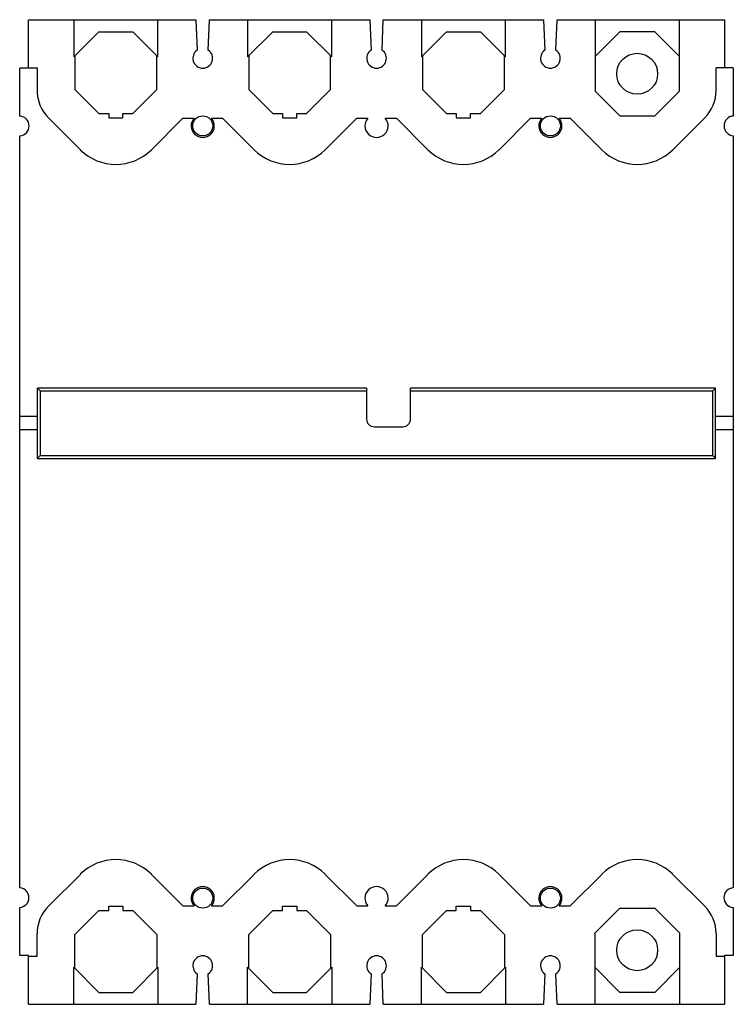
# Model space of a CAD drawing. Header units: millimetres. Extents: x 25 to 210, y 36 to 291.
import ezdxf

# ---------------------------------------------------------------- set-up
doc = ezdxf.new("R2010")
doc.units = ezdxf.units.MM
doc.header["$LTSCALE"] = 21.434927
doc.layers.get('0').update_dxf_attribs({"linetype": 'CONTINUOUS'})

msp = doc.modelspace()

# ---------------------------------------------------------------- linework, layer by layer
at = {"color": 7, "linetype": 'Continuous'}
for p, q in [((27.78, 278.8), (27.78, 291.3)), ((27.78, 291.3), (71.13, 291.3)), ((39.48, 291.3), (39.48, 281.7)), ((61.28, 281.7), (61.28, 291.3)), ((71.13, 291.3), (71.46, 283.42)), ((74.31, 283.42), (74.63, 291.3)), ((74.63, 291.3), (116.13, 291.31)), ((84.48, 291.31), (84.48, 281.7)), ((106.28, 281.7), (106.28, 291.31)), ((116.13, 291.31), (116.46, 283.42)), ((119.31, 283.42), (119.63, 291.31)), ((119.63, 291.31), (161.13, 291.31)), ((129.48, 291.31), (129.48, 281.7)), ((151.28, 281.7), (151.28, 291.31)), ((161.13, 291.31), (161.46, 283.43)), ((164.31, 283.43), (164.63, 291.31)), ((164.63, 291.31), (207.98, 291.31)), ((174.48, 291.31), (174.48, 272.8)), ((196.28, 272.8), (196.28, 291.31)), ((207.98, 291.31), (207.98, 278.81)), ((39.48, 281.7), (45.99, 288.21)), ((45.99, 288.21), (54.77, 288.21)), ((54.77, 288.21), (61.28, 281.7)), ((84.48, 281.7), (90.99, 288.21)), ((90.99, 288.21), (99.77, 288.21)), ((99.77, 288.21), (106.28, 281.7)), ((129.48, 281.7), (135.99, 288.21)), ((135.99, 288.21), (144.77, 288.21)), ((144.77, 288.21), (151.28, 281.7)), ((180.87, 288.21), (174.48, 281.82)), ((189.9, 288.21), (180.87, 288.21)), ((196.28, 281.82), (189.9, 288.21)), ((39.78, 282), (39.78, 273.22)), ((60.98, 273.22), (60.98, 282)), ((84.78, 282), (84.78, 273.22)), ((105.98, 273.22), (105.98, 282)), ((129.78, 282), (129.78, 273.22)), ((150.98, 273.22), (150.98, 282)), ((25.53, 266.35), (25.53, 278.8)), ((29.98, 278.8), (25.53, 278.8)), ((29.98, 278.81), (29.98, 273)), ((205.78, 273), (205.78, 278.81)), ((210.23, 278.81), (205.78, 278.81)), ((210.23, 278.81), (210.23, 266.36)), ((39.78, 273.22), (45.99, 267.01)), ((54.77, 267.01), (60.98, 273.22)), ((84.78, 273.22), (90.99, 267.01)), ((99.77, 267.01), (105.98, 273.22)), ((129.78, 273.22), (135.99, 267.01)), ((144.77, 267.01), (150.98, 273.22)), ((174.48, 272.8), (180.87, 266.41)), ((189.9, 266.41), (196.28, 272.8)), ((32.91, 265.93), (41.19, 257.65)), ((45.99, 267.01), (48.53, 267.01)), ((48.53, 267.01), (48.53, 265.91)), ((48.53, 265.91), (52.23, 265.91)), ((52.23, 265.91), (52.23, 267.01)), ((52.23, 267.01), (54.77, 267.01)), ((59.58, 257.65), (67.73, 265.81)), ((67.73, 265.81), (70.65, 265.81)), ((75.12, 265.81), (78.03, 265.81)), ((78.03, 265.81), (86.19, 257.65)), ((90.99, 267.01), (93.53, 267.01)), ((93.53, 267.01), (93.53, 265.91)), ((93.53, 265.91), (97.23, 265.91)), ((97.23, 265.91), (97.23, 267.01)), ((97.23, 267.01), (99.77, 267.01)), ((104.58, 257.65), (112.73, 265.81)), ((112.73, 265.81), (115.65, 265.81)), ((120.12, 265.81), (123.03, 265.81)), ((123.03, 265.81), (131.19, 257.65)), ((135.99, 267.01), (138.53, 267.01)), ((138.53, 267.01), (138.53, 265.91)), ((138.53, 265.91), (142.23, 265.91)), ((142.23, 265.91), (142.23, 267.01)), ((142.23, 267.01), (144.77, 267.01)), ((149.58, 257.65), (157.73, 265.81)), ((157.73, 265.81), (160.65, 265.81)), ((165.12, 265.81), (168.03, 265.81)), ((168.03, 265.81), (176.19, 257.65)), ((180.87, 266.41), (189.9, 266.41)), ((194.58, 257.65), (202.85, 265.93)), ((25.55, 66.47), (25.53, 261.26)), ((210.23, 261.27), (210.23, 66.48)), ((30.13, 177.71), (30.13, 195.91)), ((30.13, 195.91), (30.83, 195.21)), ((115.28, 195.91), (30.13, 195.91)), ((30.83, 195.21), (30.83, 178.41)), ((30.83, 195.21), (115.28, 195.21)), ((115.28, 195.91), (115.28, 187.89)), ((126.68, 187.89), (126.68, 195.91)), ((205.63, 195.91), (126.68, 195.91)), ((126.68, 195.21), (204.93, 195.21)), ((205.63, 195.91), (204.93, 195.21)), ((204.93, 178.41), (204.93, 195.21)), ((205.63, 177.71), (205.63, 195.91)), ((30.13, 188.55), (25.54, 188.55)), ((210.23, 188.56), (205.63, 188.56)), ((30.13, 185.05), (25.54, 185.05)), ((117.28, 185.89), (124.68, 185.89)), ((210.23, 185.06), (205.63, 185.06)), ((30.13, 177.71), (30.83, 178.41)), ((30.13, 177.71), (205.63, 177.71)), ((30.83, 178.41), (204.93, 178.41)), ((205.63, 177.71), (204.93, 178.41)), ((41.19, 69.97), (32.91, 61.69)), ((67.73, 61.81), (59.58, 69.97)), ((86.19, 69.97), (78.03, 61.81)), ((112.73, 61.81), (104.58, 69.97)), ((131.19, 69.97), (123.03, 61.81)), ((157.73, 61.81), (149.58, 69.97)), ((176.19, 69.97), (168.03, 61.81)), ((202.85, 61.69), (194.58, 69.97)), ((25.49, 48.93), (25.49, 61.38)), ((48.53, 61.71), (52.23, 61.71)), ((48.53, 60.61), (48.53, 61.71)), ((52.23, 61.71), (52.23, 60.61)), ((67.73, 61.81), (70.65, 61.81)), ((75.12, 61.81), (78.03, 61.81)), ((93.53, 61.71), (97.23, 61.71)), ((93.53, 60.61), (93.53, 61.71)), ((97.23, 61.71), (97.23, 60.61)), ((112.73, 61.81), (115.65, 61.81)), ((120.12, 61.81), (123.03, 61.81)), ((138.53, 61.71), (142.23, 61.71)), ((138.53, 60.61), (138.53, 61.71)), ((142.23, 61.71), (142.23, 60.61)), ((157.73, 61.81), (160.65, 61.81)), ((165.12, 61.81), (168.03, 61.81)), ((180.87, 61.21), (174.48, 54.82)), ((180.87, 61.21), (189.9, 61.21)), ((196.28, 54.82), (189.9, 61.21)), ((210.19, 61.38), (210.19, 48.93)), ((45.99, 60.61), (39.78, 54.4)), ((45.99, 60.61), (48.53, 60.61)), ((52.23, 60.61), (54.77, 60.61)), ((60.98, 54.4), (54.77, 60.61)), ((90.99, 60.61), (84.78, 54.4)), ((90.99, 60.61), (93.53, 60.61)), ((97.23, 60.61), (99.77, 60.61)), ((105.98, 54.4), (99.77, 60.61)), ((135.99, 60.61), (129.78, 54.4)), ((135.99, 60.61), (138.53, 60.61)), ((142.23, 60.61), (144.77, 60.61)), ((150.98, 54.4), (144.77, 60.61)), ((29.98, 48.81), (29.98, 54.62)), ((39.78, 45.62), (39.78, 54.4)), ((60.98, 54.4), (60.98, 45.62)), ((84.78, 45.62), (84.78, 54.4)), ((105.98, 54.4), (105.98, 45.62)), ((129.78, 45.62), (129.78, 54.4)), ((150.98, 54.4), (150.98, 45.62)), ((174.48, 36.31), (174.48, 54.82)), ((196.28, 54.82), (196.28, 36.31)), ((205.78, 54.62), (205.78, 48.81)), ((27.74, 48.93), (25.49, 48.93)), ((27.74, 36.31), (27.74, 48.93)), ((27.74, 48.81), (29.98, 48.81)), ((205.78, 48.81), (207.94, 48.81)), ((210.19, 48.93), (207.94, 48.93)), ((207.94, 48.93), (207.94, 36.31)), ((45.99, 39.41), (39.48, 45.92)), ((39.48, 36.31), (39.48, 45.92)), ((61.28, 45.92), (54.77, 39.41)), ((61.28, 45.92), (61.28, 36.31)), ((90.99, 39.41), (84.48, 45.92)), ((84.48, 36.31), (84.48, 45.92)), ((106.28, 45.92), (99.77, 39.41)), ((106.28, 45.92), (106.28, 36.31)), ((135.99, 39.41), (129.48, 45.92)), ((129.48, 36.31), (129.48, 45.92)), ((151.28, 45.92), (144.77, 39.41)), ((151.28, 45.92), (151.28, 36.31)), ((71.46, 44.2), (71.13, 36.31)), ((74.63, 36.31), (74.31, 44.2)), ((116.46, 44.2), (116.13, 36.31)), ((119.63, 36.31), (119.31, 44.2)), ((161.46, 44.19), (161.13, 36.31)), ((164.63, 36.31), (164.31, 44.19)), ((174.48, 45.8), (180.87, 39.41)), ((189.9, 39.41), (196.28, 45.8)), ((45.99, 39.41), (54.77, 39.41)), ((90.99, 39.41), (99.77, 39.41)), ((135.99, 39.41), (144.77, 39.41)), ((189.9, 39.41), (180.87, 39.41)), ((27.74, 36.31), (71.13, 36.31)), ((74.63, 36.31), (116.13, 36.31)), ((119.63, 36.31), (161.13, 36.31)), ((164.63, 36.31), (207.94, 36.31))]:
    msp.add_line(p, q, dxfattribs=at)
for centre, radius in [((185.35, 277.31), 5.3), ((72.88, 263.81), 2.6), ((162.88, 263.81), 2.6), ((72.88, 63.81), 2.6), ((162.88, 63.81), 2.6), ((185.35, 50.31), 5.3)]:
    msp.add_circle(centre, radius, dxfattribs=at)
for centre, radius, start, end in [((72.88, 281.31), 2.55, 123.9798, 56.0308), ((117.88, 281.31), 2.55, 123.9798, 56.0308), ((162.88, 281.31), 2.55, 123.9798, 56.0308), ((39.98, 273), 10, 180, 225), ((195.78, 273), 10, 315, 360), ((25.39, 263.8), 2.55, 273.3031, 86.7047), ((72.88, 263.81), 3, 138.1897, 41.8103), ((117.88, 263.81), 3, 138.1897, 41.8103), ((162.88, 263.81), 3, 138.1897, 41.8103), ((210.38, 263.82), 2.55, 93.3869, 266.5981), ((50.38, 266.84), 13, 225, 315), ((95.38, 266.84), 13, 225, 315), ((140.38, 266.84), 13, 225, 315), ((185.38, 266.84), 13, 225, 315), ((117.28, 187.89), 2, 180, 270), ((124.68, 187.89), 2, 270, 360), ((50.38, 60.78), 13, 45, 135), ((95.38, 60.78), 13, 45, 135), ((140.38, 60.78), 13, 45, 135), ((185.38, 60.78), 13, 45, 135), ((25.34, 63.93), 2.55, 273.4256, 85.3387), ((72.88, 63.81), 3, 318.1897, 221.8103), ((117.88, 63.81), 3, 318.1897, 221.8103), ((162.88, 63.81), 3, 318.1897, 221.8103), ((210.35, 63.93), 2.55, 92.5138, 266.5744), ((39.98, 54.62), 10, 135, 180), ((195.78, 54.62), 10, 0, 45), ((72.88, 46.31), 2.55, 303.9692, 236.0202), ((117.88, 46.31), 2.55, 303.9692, 236.0202), ((162.88, 46.31), 2.55, 303.9692, 236.0202)]:
    msp.add_arc(centre, radius, start, end, dxfattribs=at)

doc.saveas('drawing.dxf')
